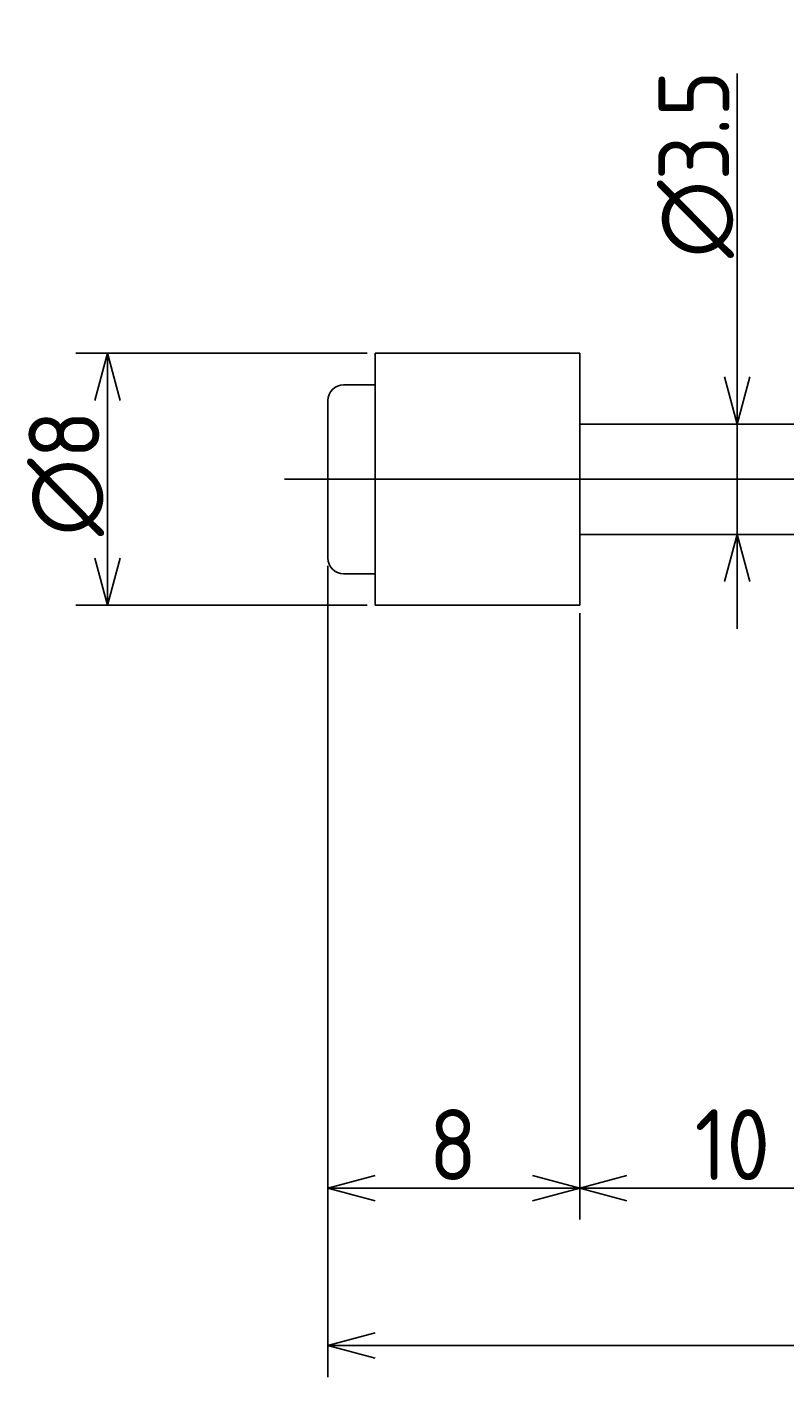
# Model space of a CAD drawing. Extents: x 138 to 298, y 142 to 184.
# Tile 2 of 4: x 195 to 219, y 142 to 184. Entities that reach past the tile are written whole.
import ezdxf

# ---------------------------------------------------------------- set-up
doc = ezdxf.new("R2010")
doc.units = 0
doc.linetypes.add('CENTER', pattern=[50.8, 31.75, -6.35, 6.35, -6.35])
doc.layers.get('0').update_dxf_attribs({"linetype": 'CONTINUOUS'})
doc.layers.get('DEFPOINTS').update_dxf_attribs({"linetype": 'CONTINUOUS'})
for name, color, linetype in [('図形', 7, 'CONTINUOUS'), ('図枠', 7, 'CONTINUOUS'), ('寸法_文字', 3, 'CONTINUOUS')]:
    doc.layers.add(name, color=color, linetype=linetype)
doc.layers.get('0').off()
doc.styles.add('DIMENSION', font='isocp.shx', dxfattribs={"bigfont": 'bigfont.shx'})
doc.dimstyles.get("Standard").update_dxf_attribs({"dimtxt": 0.18, "dimasz": 0.18, "dimexe": 0.18, "dimexo": 0.0625, "dimgap": 0.09, "dimtad": 0, "dimtih": 1, "dimtoh": 1, "dimzin": 0, "dimcen": 0.09, "dimazin": 3, "dimtfac": 1, "dimtofl": 0, "dimtmove": 0, "dimatfit": 3})

# ---------------------------------------------------------------- blocks, each defined once
blk = doc.blocks.new('_OPEN30')
at = {"color": 0, "linetype": 'BYBLOCK'}
for p, q in [((-1, 0.268), (0, 0)), ((0, 0), (-1, -0.268)), ((0, 0), (-1, 0))]:
    blk.add_line(p, q, dxfattribs=at)
blk = doc.blocks.new('*U10')
at = {"layer": '寸法_文字', "color": 3, "style": 'DIMENSION'}
blk.add_text('∅8', height=2.25, rotation=90, dxfattribs=at).set_placement((197.25, 168.2))
blk = doc.blocks.new('*D9')
at = {"layer": 'DEFPOINTS', "color": 0}
for p in [(206, 174), (197.5, 166), (206, 166)]:
    blk.add_point(p, dxfattribs=at)
at = {"layer": '寸法_文字', "color": 3}
for p, q in [((205.75, 174), (196.5, 174)), ((197.5, 172.5), (197.5, 167.5)), ((205.75, 166), (196.5, 166))]:
    blk.add_line(p, q, dxfattribs=at)
at = {"layer": '図枠'}
blk.add_blockref('*U10', (0, 0), dxfattribs=at)
at = {"layer": '寸法_文字', "color": 3, "xscale": 1.5, "yscale": 1.5, "zscale": 1.5}
for p, rotation in [((197.5, 174), 90), ((197.5, 166), 270)]:
    blk.add_blockref('_OPEN30', p, dxfattribs=dict(at, rotation=rotation))
blk = doc.blocks.new('*U12')
at = {"layer": '寸法_文字', "color": 3, "style": 'DIMENSION'}
blk.add_text('∅3.5', height=2.25, rotation=90, dxfattribs=at).set_placement((217.25, 177.028))
blk = doc.blocks.new('*D11')
at = {"layer": 'DEFPOINTS', "color": 0}
for p in [(217.5, 171.75), (217.5, 171.75), (217.5, 168.25)]:
    blk.add_point(p, dxfattribs=at)
at = {"layer": '寸法_文字', "color": 3}
for p, q in [((217.5, 173.25), (217.5, 182.884)), ((217.5, 168.25), (217.5, 171.75)), ((217.5, 166.75), (217.5, 165.25))]:
    blk.add_line(p, q, dxfattribs=at)
at = {"layer": '図枠'}
blk.add_blockref('*U12', (0, 0), dxfattribs=at)
at = {"layer": '寸法_文字', "color": 3, "xscale": 1.5, "yscale": 1.5, "zscale": 1.5}
for p, rotation in [((217.5, 171.75), 270), ((217.5, 168.25), 90)]:
    blk.add_blockref('_OPEN30', p, dxfattribs=dict(at, rotation=rotation))
blk = doc.blocks.new('*U20')
at = {"layer": '寸法_文字', "color": 3, "style": 'DIMENSION'}
blk.add_text('10', height=2.25, dxfattribs=at).set_placement((216.149, 147.75))
blk = doc.blocks.new('*D19')
at = {"layer": 'DEFPOINTS', "color": 0}
for p in [(212.5, 166), (222.5, 165.1), (212.5, 147.5)]:
    blk.add_point(p, dxfattribs=at)
at = {"layer": '寸法_文字', "color": 3}
for p, q in [((212.5, 165.75), (212.5, 146.5)), ((222.5, 164.85), (222.5, 146.5)), ((221, 147.5), (214, 147.5))]:
    blk.add_line(p, q, dxfattribs=at)
at = {"layer": '図枠'}
blk.add_blockref('*U20', (0, 0), dxfattribs=at)
at = {"layer": '寸法_文字', "color": 3, "xscale": 1.5, "yscale": 1.5, "zscale": 1.5, "rotation": 180}
blk.add_blockref('_OPEN30', (212.5, 147.5), dxfattribs=at)
at = {"layer": '寸法_文字', "color": 3, "xscale": 1.5, "yscale": 1.5, "zscale": 1.5}
blk.add_blockref('_OPEN30', (222.5, 147.5), dxfattribs=at)
blk = doc.blocks.new('*U22')
at = {"layer": '寸法_文字', "color": 3, "style": 'DIMENSION'}
blk.add_text('8', height=2.25, dxfattribs=at).set_placement((207.7125, 147.75))
blk = doc.blocks.new('*D21')
at = {"layer": 'DEFPOINTS', "color": 0}
for p in [(204.5, 167.5), (212.5, 166), (204.5, 147.5)]:
    blk.add_point(p, dxfattribs=at)
at = {"layer": '寸法_文字', "color": 3}
for p, q in [((204.5, 167.25), (204.5, 146.5)), ((212.5, 165.75), (212.5, 146.5)), ((211, 147.5), (206, 147.5))]:
    blk.add_line(p, q, dxfattribs=at)
at = {"layer": '図枠'}
blk.add_blockref('*U22', (0, 0), dxfattribs=at)
at = {"layer": '寸法_文字', "color": 3, "xscale": 1.5, "yscale": 1.5, "zscale": 1.5, "rotation": 180}
blk.add_blockref('_OPEN30', (204.5, 147.5), dxfattribs=at)
at = {"layer": '寸法_文字', "color": 3, "xscale": 1.5, "yscale": 1.5, "zscale": 1.5}
blk.add_blockref('_OPEN30', (212.5, 147.5), dxfattribs=at)
blk = doc.blocks.new('*U26')
at = {"layer": '寸法_文字', "color": 3, "style": 'DIMENSION'}
blk.add_text('(90.6)', height=2.25, dxfattribs=at).set_placement((246.196, 142.862))
blk = doc.blocks.new('*D25')
at = {"layer": 'DEFPOINTS', "color": 0}
for p in [(204.5, 167.5), (295.1, 164.6), (204.5, 142.5)]:
    blk.add_point(p, dxfattribs=at)
at = {"layer": '寸法_文字', "color": 3}
for p, q in [((204.5, 167.25), (204.5, 141.5)), ((295.1, 164.35), (295.1, 141.5)), ((293.6, 142.5), (206, 142.5))]:
    blk.add_line(p, q, dxfattribs=at)
at = {"layer": '図枠'}
blk.add_blockref('*U26', (0, 0), dxfattribs=at)
at = {"layer": '寸法_文字', "color": 3, "xscale": 1.5, "yscale": 1.5, "zscale": 1.5, "rotation": 180}
blk.add_blockref('_OPEN30', (204.5, 142.5), dxfattribs=at)
at = {"layer": '寸法_文字', "color": 3, "xscale": 1.5, "yscale": 1.5, "zscale": 1.5}
blk.add_blockref('_OPEN30', (295.1, 142.5), dxfattribs=at)

msp = doc.modelspace()

# ---------------------------------------------------------------- linework, layer by layer
at = {"layer": '図形'}
for p, q in [((206, 166), (206, 174)), ((212.5, 174), (206, 174)), ((212.5, 166), (212.5, 174)), ((206, 173), (205, 173)), ((204.5, 167.5), (204.5, 172.5)), ((222.5, 171.75), (212.5, 171.75)), ((222.5, 168.25), (212.5, 168.25)), ((206, 167), (205, 167)), ((212.5, 166), (206, 166))]:
    msp.add_line(p, q, dxfattribs=at)
at = {"layer": '図形', "color": 3, "linetype": 'CENTER'}
msp.add_line((203.125, 170), (297.5, 170), dxfattribs=at)
at = {"layer": '図形'}
for centre, start, end in [((205, 172.5), 90, 180), ((205, 167.5), 180, 270)]:
    msp.add_arc(centre, 0.5, start, end, dxfattribs=at)

# ---------------------------------------------------------------- dimensions: what is measured, and where the dimension line sits
at = {"layer": '寸法_文字'}
for base, p1, p2, override, picture, middle in [((217.5, 171.75), (217.5, 168.25), (217.5, 171.75), {"dimscale": 0.5, "dimse1": 1, "dimse2": 1}, '*D11', (217.5, 180)), ((197.5, 166), (206, 174), (206, 166), {"dimscale": 0.5}, '*D9', (197.5, 170))]:
    dim = msp.add_linear_dim(base=base, p1=p1, p2=p2, angle=90, text='%%c<>', dimstyle='Standard', override=override, dxfattribs=at)
    dim.commit()
    dim.dimension.update_dxf_attribs({"geometry": picture, "text_midpoint": middle, "dimtype": 128})
for base, p1, p2, picture, middle in [((204.5, 147.5), (212.5, 166), (204.5, 167.5), '*D21', (208.5, 147.5)), ((212.5, 147.5), (222.5, 165.1), (212.5, 166), '*D19', (217.5, 147.5))]:
    dim = msp.add_linear_dim(base=base, p1=p1, p2=p2, dimstyle='Standard', override={"dimscale": 0.5}, dxfattribs=at)
    dim.commit()
    dim.dimension.update_dxf_attribs({"geometry": picture, "text_midpoint": middle, "dimtype": 128})
dim = msp.add_linear_dim(base=(204.5, 142.5), p1=(295.1, 164.6), p2=(204.5, 167.5), text='(<>)', dimstyle='Standard', override={"dimscale": 0.5}, dxfattribs=at)
dim.commit()
dim.dimension.update_dxf_attribs({"geometry": '*D25', "text_midpoint": (249.8, 142.5), "dimtype": 128})

doc.saveas('drawing.dxf')
